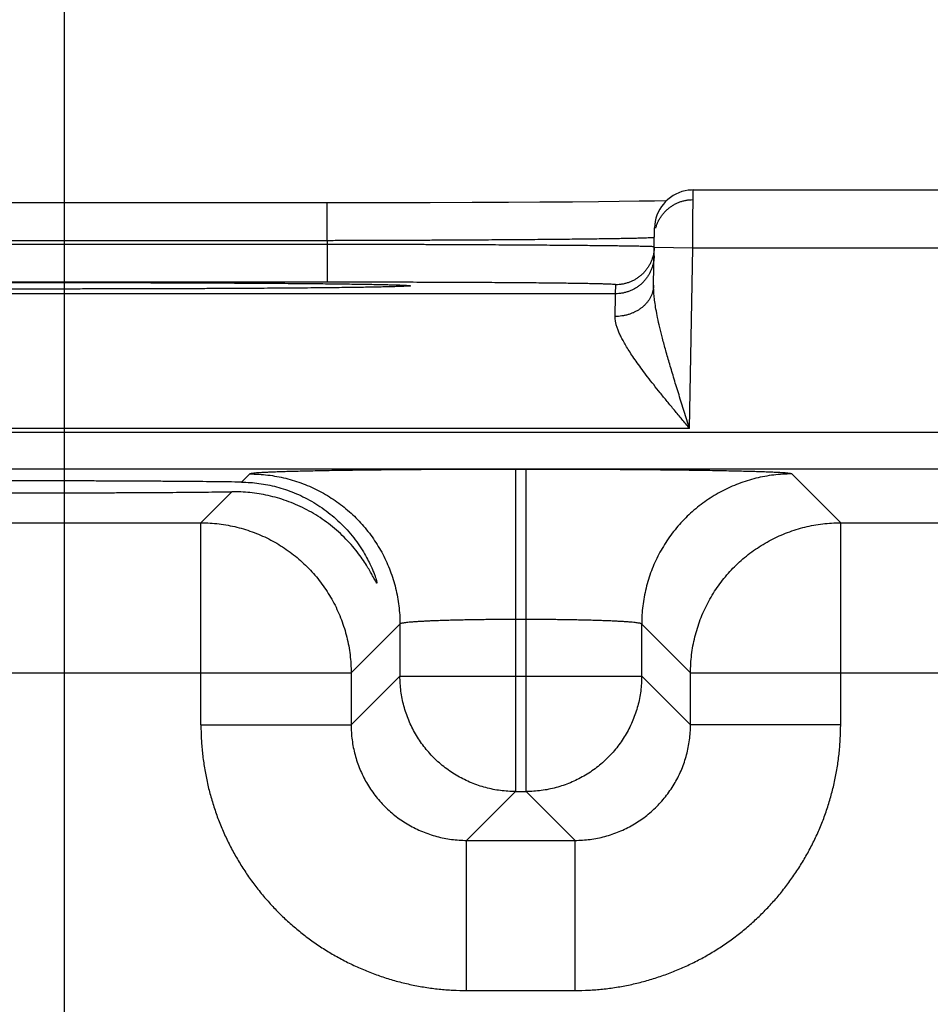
# Model space of a CAD drawing. Header units: inches. Extents: x 0 to 34, y 0 to 22.
# Tile 75 of 109: x 18.792 to 19.265, y 17.825 to 18.337. Entities that reach past the tile are written whole.
import ezdxf

# ---------------------------------------------------------------- set-up
doc = ezdxf.new("R2010")
doc.units = ezdxf.units.IN
doc.header["$LTSCALE"] = 1.87
doc.header["$MEASUREMENT"] = 0
doc.layers.get('0').update_dxf_attribs({"linetype": 'CONTINUOUS'})
doc.layers.add('DIMENSIONS', color=7, linetype='CONTINUOUS')
doc.styles.get("Standard").update_dxf_attribs({"font": 'txt', "width": 0.8})
doc.dimstyles.new('DIMSTYLE_1', dxfattribs={"dimtxt": 0.125, "dimasz": 0.18, "dimexe": 0.18, "dimexo": 0.0625, "dimgap": 0.09, "dimtad": 0, "dimtih": 1, "dimtoh": 1, "dimdec": 3, "dimzin": 4, "dimdsep": 46, "dimtxsty": 'STANDARD', "dimblk": '_FILLED', "dimblk1": '_FILLED', "dimblk2": '_FILLED', "dimcen": 0.09, "dimadec": 0, "dimazin": 0, "dimtp": 0.01, "dimtm": 0.01, "dimtfac": 1, "dimtdec": 3, "dimtofl": 0, "dimtmove": 0, "dimatfit": 3, "dimldrblk": '_FILLED', "dimfxl": 1, "dimtolj": 1, "dimtzin": 4, "dimarcsym": 0})

# ---------------------------------------------------------------- blocks, each defined once
blk = doc.blocks.new('_FILLED')
at = {"color": 0, "linetype": 'BYBLOCK'}
blk.add_solid([(0, 0), (-1, 0.1736), (-1, -0.1736)], dxfattribs=at)
blk = doc.blocks.new('*D9')
at = {"layer": 'DIMENSIONS', "color": 2, "linetype": 'CONTINUOUS'}
for p, q in [((18.81576, 17.15541), (18.81576, 19.87353)), ((25.31576, 17.16578), (25.31576, 19.87353)), ((18.81576, 19.74853), (21.21084, 19.74853)), ((25.31576, 19.74853), (22.66084, 19.74853))]:
    blk.add_line(p, q, dxfattribs=at)
at = {"layer": 'DIMENSIONS', "color": 2, "linetype": 'CONTINUOUS', "xscale": 0.18, "yscale": 0.18, "zscale": 0.18, "rotation": 180}
blk.add_blockref('_FILLED', (18.81576, 19.74853), dxfattribs=at)
at = {"layer": 'DIMENSIONS', "color": 2, "linetype": 'CONTINUOUS', "xscale": 0.18, "yscale": 0.18, "zscale": 0.18}
blk.add_blockref('_FILLED', (25.31576, 19.74853), dxfattribs=at)
at = {"layer": 'DIMENSIONS', "color": 2, "linetype": 'CONTINUOUS', "width": 0.8}
for s, p in [('[', (21.89834, 19.68603)), (']', (22.49834, 19.68603)), ('6.500', (21.27334, 19.68603)), ('165.1', (21.99834, 19.68603))]:
    blk.add_text(s, height=0.125, dxfattribs=at).set_placement(p)

msp = doc.modelspace()

# ---------------------------------------------------------------- linework, layer by layer
at = {"color": 7, "linetype": 'CONTINUOUS'}
for p, q in [((19.14225, 18.2482), (19.39128, 18.2482)), ((18.96651, 18.24152), (18.65137, 18.24152)), ((18.95216, 18.22187), (18.95216, 18.24152)), ((18.98708, 18.24155), (18.96651, 18.24152)), ((19.00562, 18.24159), (18.98708, 18.24155)), ((19.02749, 18.24166), (19.00562, 18.24159)), ((19.04643, 18.24174), (19.02749, 18.24166)), ((19.06273, 18.24183), (19.04643, 18.24174)), ((19.07965, 18.24195), (19.06273, 18.24183)), ((19.09309, 18.24207), (19.07965, 18.24195)), ((19.10385, 18.24218), (19.09309, 18.24207)), ((19.1142, 18.24231), (19.10385, 18.24218)), ((19.12213, 18.24244), (19.1142, 18.24231)), ((19.12836, 18.24256), (19.12213, 18.24244)), ((19.12174, 18.19879), (19.12225, 18.22855)), ((18.95216, 18.22187), (18.65137, 18.22187)), ((18.95216, 18.22187), (18.95213, 18.21994)), ((18.95213, 18.21994), (18.6514, 18.21994)), ((18.95213, 18.21994), (18.95213, 18.20029)), ((19.12208, 18.21855), (19.14208, 18.2182)), ((19.14044, 18.12431), (19.14208, 18.2182)), ((19.14208, 18.2182), (19.39145, 18.2182)), ((18.95213, 18.20029), (18.6514, 18.20029)), ((18.80805, 18.19676), (18.78321, 18.19676)), ((18.8272, 18.19677), (18.80805, 18.19676)), ((18.85, 18.19681), (18.8272, 18.19677)), ((18.87007, 18.19686), (18.85, 18.19681)), ((18.8919, 18.19695), (18.87007, 18.19686)), ((18.91042, 18.19705), (18.8919, 18.19695)), ((18.92556, 18.19715), (18.91042, 18.19705)), ((18.94025, 18.19726), (18.92556, 18.19715)), ((18.95227, 18.19738), (18.94025, 18.19726)), ((18.96228, 18.1975), (18.95227, 18.19738)), ((18.9705, 18.19762), (18.96228, 18.1975)), ((18.97715, 18.19773), (18.9705, 18.19762)), ((18.98241, 18.19784), (18.97715, 18.19773)), ((18.98632, 18.19794), (18.98241, 18.19784)), ((18.98867, 18.19801), (18.98632, 18.19794)), ((18.99013, 18.19806), (18.98867, 18.19801)), ((18.99102, 18.1981), (18.99013, 18.19806)), ((18.99177, 18.19813), (18.99102, 18.1981)), ((18.99218, 18.19815), (18.99177, 18.19813)), ((18.99254, 18.19817), (18.99218, 18.19815)), ((18.99282, 18.19819), (18.99254, 18.19817)), ((18.99304, 18.19821), (18.99282, 18.19819)), ((19.102, 18.1943), (19.10208, 18.19898)), ((19.102, 18.1943), (18.50153, 18.1943)), ((19.14044, 18.12431), (18.46309, 18.12431)), ((25.76045, 18.12213), (18.37008, 18.12213)), ((25.76045, 18.10314), (18.37008, 18.10314)), ((19.04998, 18.10305), (19.04998, 17.93569)), ((19.05555, 18.10305), (19.04998, 18.10305)), ((19.05555, 17.93569), (19.05555, 18.10305)), ((18.912, 18.10069), (18.90776, 18.09644)), ((19.2189, 18.07532), (19.19353, 18.10069)), ((18.90274, 18.09143), (18.88663, 18.07532)), ((18.3979, 18.07532), (18.88663, 18.07532)), ((18.88663, 17.97031), (18.88663, 18.07532)), ((19.2189, 17.97031), (19.2189, 18.07532)), ((19.2189, 18.07532), (19.81663, 18.07532)), ((18.98999, 18.0227), (18.96462, 17.99733)), ((18.98999, 18.0227), (18.98999, 17.99568)), ((19.05555, 18.02507), (19.04998, 18.02507)), ((19.11554, 17.99568), (19.11554, 18.0227)), ((19.14091, 17.99733), (19.11554, 18.0227)), ((18.31991, 17.99733), (18.96462, 17.99733)), ((18.96462, 17.99733), (18.96462, 17.97031)), ((18.98999, 17.99568), (18.96462, 17.97031)), ((18.98999, 17.99568), (19.11554, 17.99568)), ((19.11554, 17.99568), (19.14091, 17.97031)), ((19.14091, 17.97031), (19.14091, 17.99733)), ((19.14091, 17.99733), (19.89462, 17.99733)), ((18.88663, 17.97031), (18.96462, 17.97031)), ((19.2189, 17.97031), (19.14091, 17.97031)), ((19.04998, 17.93569), (19.02461, 17.91032)), ((19.04998, 17.93569), (19.05555, 17.93569)), ((19.05555, 17.93569), (19.08092, 17.91032)), ((19.02461, 17.83233), (19.02461, 17.91032)), ((19.02461, 17.91032), (19.08092, 17.91032)), ((19.08092, 17.83233), (19.08092, 17.91032)), ((19.02461, 17.83233), (19.08092, 17.83233))]:
    msp.add_line(p, q, dxfattribs=at)
for points in [[(19.14225, 18.2482), (19.14141, 18.24818), (19.13974, 18.24804), (19.13808, 18.24776), (19.13646, 18.24734), (19.13487, 18.24679), (19.13334, 18.2461), (19.13187, 18.24529), (19.13047, 18.24436), (19.12916, 18.24332), (19.12794, 18.24216), (19.12682, 18.24091), (19.1258, 18.23958), (19.12491, 18.23816), (19.12413, 18.23667), (19.12349, 18.23512), (19.12297, 18.23352), (19.12259, 18.23188), (19.12235, 18.23022), (19.12225, 18.22855)], [(18.99324, 18.19822), (18.99322, 18.19822), (18.99318, 18.19822), (18.99312, 18.19821), (18.99304, 18.19821)]]:
    msp.add_lwpolyline(points, dxfattribs=at)
for points, knots in [([(19.14208, 18.2182), (19.14208, 18.21895), (19.14209, 18.22044), (19.1421, 18.22268), (19.14212, 18.22488), (19.14213, 18.22705), (19.14214, 18.22918), (19.14215, 18.23124), (19.14216, 18.23322), (19.14218, 18.23513), (19.14219, 18.23694), (19.1422, 18.23864), (19.14221, 18.24023), (19.14221, 18.24169), (19.14222, 18.24302), (19.14223, 18.24421), (19.14223, 18.24525), (19.14224, 18.24614), (19.14224, 18.24688), (19.14225, 18.24741), (19.14225, 18.24789), (19.14225, 18.248), (19.14225, 18.24819), (19.14225, 18.2482)], [0, 0, 0, 0, 0.075034, 0.149641, 0.223416, 0.295959, 0.366868, 0.435746, 0.502203, 0.565852, 0.626317, 0.683245, 0.736306, 0.785198, 0.82964, 0.869383, 0.904202, 0.933901, 0.958309, 0.977287, 0.990731, 0.998565, 1, 1, 1, 1]), ([(19.12286, 18.2284), (19.12288, 18.22848), (19.12305, 18.22911), (19.12344, 18.23028), (19.12412, 18.23187), (19.12494, 18.23339), (19.12588, 18.23484), (19.12695, 18.2362), (19.12813, 18.23746), (19.12941, 18.23862), (19.13079, 18.23966), (19.13225, 18.24058), (19.13379, 18.24137), (19.13539, 18.24202), (19.13704, 18.24253), (19.13873, 18.2429), (19.14044, 18.24313), (19.14159, 18.24318), (19.14216, 18.24318)], [0, 0, 0, 0, 0.00913, 0.075187, 0.141243, 0.2073, 0.273357, 0.339414, 0.405471, 0.471529, 0.537587, 0.603646, 0.669704, 0.735763, 0.801822, 0.867881, 0.933941, 1, 1, 1, 1]), ([(19.12196, 18.22346), (19.12169, 18.22346), (19.12126, 18.22336), (19.12016, 18.22333), (19.11877, 18.22325), (19.11693, 18.22319), (19.11471, 18.22312), (19.11209, 18.22306), (19.10909, 18.22299), (19.10571, 18.22293), (19.10196, 18.22286), (19.09785, 18.2228), (19.09339, 18.22274), (19.08859, 18.22268), (19.08347, 18.22261), (19.07803, 18.22255), (19.07228, 18.2225), (19.06625, 18.22244), (19.05994, 18.22239), (19.05338, 18.22233), (19.04657, 18.22228), (19.03953, 18.22223), (19.03227, 18.22219), (19.02483, 18.22214), (19.01721, 18.2221), (19.00943, 18.22206), (19.00151, 18.22203), (18.99347, 18.22199), (18.98533, 18.22196), (18.97711, 18.22193), (18.96883, 18.22191), (18.96051, 18.22189), (18.95495, 18.22187), (18.95216, 18.22187)], [0, 0, 0, 0, 0.003645, 0.009684, 0.018107, 0.028894, 0.042018, 0.057449, 0.075148, 0.09507, 0.117167, 0.141384, 0.167662, 0.195939, 0.226145, 0.25821, 0.292059, 0.32761, 0.364782, 0.403486, 0.443631, 0.485122, 0.527861, 0.571744, 0.616667, 0.662522, 0.709196, 0.756577, 0.804549, 0.852996, 0.9018, 0.950843, 1, 1, 1, 1]), ([(19.12188, 18.21868), (19.1216, 18.21866), (19.12119, 18.21877), (19.12008, 18.21877), (19.11869, 18.21884), (19.11685, 18.21888), (19.11463, 18.21893), (19.11201, 18.21898), (19.10901, 18.21903), (19.10563, 18.21908), (19.10189, 18.21913), (19.09778, 18.21918), (19.09332, 18.21923), (19.08853, 18.21927), (19.0834, 18.21932), (19.07796, 18.21937), (19.07222, 18.21941), (19.06619, 18.21946), (19.05988, 18.2195), (19.05332, 18.21955), (19.04651, 18.21959), (19.03947, 18.21963), (19.03222, 18.21966), (19.02477, 18.2197), (19.01715, 18.21974), (19.00937, 18.21977), (19.00146, 18.2198), (18.99342, 18.21983), (18.98528, 18.21986), (18.97707, 18.21988), (18.96879, 18.2199), (18.96047, 18.21992), (18.95491, 18.21994), (18.95213, 18.21994)], [0, 0, 0, 0, 0.003627, 0.009653, 0.018064, 0.028841, 0.041957, 0.057381, 0.075076, 0.094998, 0.117096, 0.141315, 0.167595, 0.195872, 0.226081, 0.258151, 0.292005, 0.327564, 0.364742, 0.403451, 0.4436, 0.485095, 0.52784, 0.571732, 0.616662, 0.66252, 0.709192, 0.756569, 0.804536, 0.852981, 0.901789, 0.950837, 1, 1, 1, 1]), ([(19.12208, 18.21855), (19.12207, 18.218), (19.122, 18.21688), (19.12178, 18.21539), (19.12157, 18.21445), (19.12147, 18.21408)], [0, 0, 0, 0, 0.363067, 0.744925, 1, 1, 1, 1]), ([(19.122, 18.21395), (19.12199, 18.21338), (19.12192, 18.21223), (19.12167, 18.21052), (19.12127, 18.20884), (19.12073, 18.2072), (19.12004, 18.20561), (19.11923, 18.20409), (19.11828, 18.20264), (19.11722, 18.20128), (19.11604, 18.20002), (19.11476, 18.19886), (19.11338, 18.19782), (19.11191, 18.1969), (19.11038, 18.19611), (19.10878, 18.19546), (19.10713, 18.19495), (19.10544, 18.19458), (19.10373, 18.19435), (19.10258, 18.1943), (19.102, 18.1943)], [0, 0, 0, 0, 0.055555, 0.111109, 0.166664, 0.222218, 0.277773, 0.333328, 0.388883, 0.444439, 0.499994, 0.55555, 0.611106, 0.666662, 0.722218, 0.777774, 0.83333, 0.888887, 0.944443, 1, 1, 1, 1]), ([(19.12147, 18.21408), (19.12143, 18.21389), (19.12123, 18.21315), (19.12081, 18.21188), (19.12013, 18.21029), (19.11931, 18.20877), (19.11836, 18.20732), (19.1173, 18.20596), (19.11612, 18.2047), (19.11484, 18.20354), (19.11346, 18.2025), (19.112, 18.20158), (19.11046, 18.20079), (19.10886, 18.20014), (19.10721, 18.19962), (19.10552, 18.19925), (19.10381, 18.19903), (19.10266, 18.19898), (19.10208, 18.19898)], [0, 0, 0, 0, 0.021655, 0.086877, 0.152099, 0.217321, 0.282543, 0.347765, 0.412988, 0.478211, 0.543434, 0.608657, 0.673881, 0.739105, 0.804328, 0.869552, 0.934776, 1, 1, 1, 1]), ([(18.61028, 18.19817), (18.61, 18.19818), (18.60942, 18.19822), (18.60882, 18.19839), (18.60811, 18.19825), (18.60811, 18.19864), (18.60882, 18.1985), (18.60956, 18.19871), (18.61099, 18.19872), (18.61276, 18.19883), (18.61501, 18.19889), (18.61768, 18.19897), (18.62078, 18.19905), (18.6243, 18.19912), (18.62824, 18.1992), (18.63259, 18.19927), (18.63733, 18.19934), (18.64245, 18.19941), (18.64794, 18.19947), (18.6538, 18.19954), (18.66, 18.1996), (18.66653, 18.19966), (18.67337, 18.19971), (18.68052, 18.19976), (18.68795, 18.19981), (18.69565, 18.19986), (18.7036, 18.1999), (18.71177, 18.19994), (18.72016, 18.19998), (18.72874, 18.20001), (18.73749, 18.20004), (18.74639, 18.20006), (18.75542, 18.20009), (18.76456, 18.2001), (18.77379, 18.20012), (18.78309, 18.20013), (18.79242, 18.20013), (18.79865, 18.20013), (18.80176, 18.20013)], [0, 0, 0, 0, 0.004239, 0.008863, 0.011207, 0.011624, 0.01397, 0.018596, 0.025505, 0.034687, 0.04612, 0.059776, 0.075624, 0.093632, 0.113753, 0.13594, 0.160145, 0.186312, 0.214376, 0.244274, 0.275939, 0.309296, 0.344265, 0.38077, 0.418724, 0.458039, 0.498623, 0.540383, 0.58322, 0.627036, 0.671729, 0.717192, 0.763312, 0.809991, 0.857131, 0.904611, 0.952284, 1, 1, 1, 1]), ([(18.80176, 18.20013), (18.80488, 18.20013), (18.81111, 18.20013), (18.82045, 18.20013), (18.82974, 18.20012), (18.83897, 18.2001), (18.84811, 18.20009), (18.85714, 18.20006), (18.86604, 18.20004), (18.87479, 18.20001), (18.88337, 18.19998), (18.89176, 18.19994), (18.89994, 18.1999), (18.90788, 18.19986), (18.91558, 18.19981), (18.92301, 18.19976), (18.93016, 18.19971), (18.93701, 18.19966), (18.94354, 18.1996), (18.94974, 18.19954), (18.95559, 18.19947), (18.96108, 18.19941), (18.96621, 18.19934), (18.97095, 18.19927), (18.97529, 18.1992), (18.97923, 18.19912), (18.98275, 18.19905), (18.98586, 18.19897), (18.98852, 18.19889), (18.99077, 18.19883), (18.99254, 18.19872), (18.99397, 18.19871), (18.99471, 18.1985), (18.99542, 18.19863), (18.99542, 18.19825), (18.99471, 18.19839), (18.99411, 18.19822), (18.99353, 18.19818), (18.99325, 18.19817)], [0, 0, 0, 0, 0.047722, 0.095398, 0.142881, 0.190021, 0.2367, 0.282823, 0.328286, 0.37298, 0.416797, 0.459635, 0.501395, 0.541981, 0.581296, 0.61925, 0.655756, 0.690726, 0.724082, 0.755747, 0.785645, 0.813708, 0.839873, 0.864078, 0.886264, 0.906383, 0.924389, 0.940237, 0.953891, 0.965322, 0.974504, 0.981411, 0.986035, 0.98838, 0.988796, 0.991143, 0.995769, 1, 1, 1, 1]), ([(19.10208, 18.19898), (19.10209, 18.19905), (19.1017, 18.19904), (19.10125, 18.19915), (19.10023, 18.19918), (19.09893, 18.19926), (19.0972, 18.19931), (19.09512, 18.19938), (19.09266, 18.19944), (19.08985, 18.1995), (19.08668, 18.19956), (19.08316, 18.19962), (19.07931, 18.19968), (19.07513, 18.19973), (19.07063, 18.19979), (19.06583, 18.19984), (19.06073, 18.19989), (19.05536, 18.19993), (19.04972, 18.19998), (19.04383, 18.20002), (19.0377, 18.20006), (19.03135, 18.20009), (19.0248, 18.20013), (19.01806, 18.20016), (19.01116, 18.20019), (19.0041, 18.20021), (18.9969, 18.20023), (18.98958, 18.20025), (18.98218, 18.20027), (18.97471, 18.20028), (18.96719, 18.20028), (18.95966, 18.20029), (18.95464, 18.20029), (18.95213, 18.20029)], [0, 0, 0, 0, 0.001333, 0.005148, 0.011501, 0.020403, 0.031834, 0.045765, 0.062155, 0.08095, 0.102099, 0.125554, 0.151269, 0.179175, 0.209195, 0.24125, 0.275254, 0.31112, 0.348759, 0.388082, 0.428984, 0.471351, 0.515065, 0.560017, 0.606102, 0.653216, 0.701252, 0.750067, 0.799497, 0.849375, 0.899535, 0.949802, 1, 1, 1, 1]), ([(18.80176, 18.19675), (18.79865, 18.19675), (18.79242, 18.19676), (18.78308, 18.19676), (18.77379, 18.19677), (18.76456, 18.19678), (18.75542, 18.1968), (18.74639, 18.19682), (18.73749, 18.19685), (18.72874, 18.19688), (18.72016, 18.19691), (18.71177, 18.19695), (18.70359, 18.19699), (18.69565, 18.19703), (18.68795, 18.19708), (18.68052, 18.19713), (18.67337, 18.19718), (18.66652, 18.19723), (18.65999, 18.19729), (18.65379, 18.19735), (18.64794, 18.19742), (18.64245, 18.19748), (18.63732, 18.19755), (18.63258, 18.19762), (18.62824, 18.19769), (18.6243, 18.19776), (18.62078, 18.19784), (18.61767, 18.19792), (18.61501, 18.198), (18.61276, 18.19806), (18.61144, 18.19814), (18.61082, 18.19816)], [0, 0, 0, 0, 0.04897, 0.097894, 0.146618, 0.194992, 0.242893, 0.290222, 0.336875, 0.382738, 0.427701, 0.47166, 0.514512, 0.55616, 0.596504, 0.635451, 0.672912, 0.708797, 0.743026, 0.775519, 0.8062, 0.834997, 0.861846, 0.886685, 0.909451, 0.930096, 0.948574, 0.964837, 0.978848, 0.990578, 1, 1, 1, 1]), ([(18.99271, 18.19816), (18.99209, 18.19814), (18.99077, 18.19806), (18.98852, 18.198), (18.98585, 18.19792), (18.98275, 18.19784), (18.97923, 18.19776), (18.97529, 18.19769), (18.97094, 18.19762), (18.9662, 18.19755), (18.96108, 18.19748), (18.95559, 18.19742), (18.94973, 18.19735), (18.94353, 18.19729), (18.937, 18.19723), (18.93015, 18.19718), (18.92301, 18.19713), (18.91558, 18.19708), (18.90788, 18.19703), (18.89993, 18.19699), (18.89176, 18.19695), (18.88337, 18.19691), (18.87479, 18.19688), (18.86604, 18.19685), (18.85714, 18.19682), (18.84811, 18.1968), (18.83897, 18.19678), (18.82974, 18.19677), (18.82044, 18.19676), (18.81111, 18.19676), (18.80488, 18.19675), (18.80176, 18.19675)], [0, 0, 0, 0, 0.009423, 0.021155, 0.035168, 0.051432, 0.069911, 0.090558, 0.113326, 0.138165, 0.165016, 0.193815, 0.224495, 0.25699, 0.291219, 0.327104, 0.364564, 0.403512, 0.443855, 0.485502, 0.528354, 0.572312, 0.617275, 0.663138, 0.70979, 0.757118, 0.805018, 0.853393, 0.902115, 0.951035, 1, 1, 1, 1]), ([(19.12174, 18.19879), (19.12173, 18.19831), (19.12166, 18.19735), (19.12141, 18.19593), (19.12101, 18.19453), (19.12047, 18.19316), (19.11979, 18.19184), (19.11898, 18.19057), (19.11803, 18.18937), (19.11696, 18.18824), (19.11578, 18.1872), (19.1145, 18.18624), (19.11312, 18.18538), (19.11166, 18.18462), (19.11012, 18.18397), (19.10852, 18.18344), (19.10687, 18.18302), (19.10518, 18.18272), (19.10347, 18.18254), (19.10231, 18.18251), (19.10174, 18.18251)], [0, 0, 0, 0, 0.050399, 0.100965, 0.151857, 0.203225, 0.255196, 0.307879, 0.361356, 0.415682, 0.470886, 0.52697, 0.583908, 0.641654, 0.700136, 0.759267, 0.818942, 0.879042, 0.93944, 1, 1, 1, 1]), ([(19.14044, 18.12431), (19.1395, 18.12725), (19.13766, 18.13306), (19.13496, 18.14162), (19.13244, 18.1498), (19.13014, 18.15747), (19.12812, 18.16452), (19.1264, 18.17091), (19.12498, 18.17661), (19.12384, 18.18165), (19.12298, 18.18607), (19.12236, 18.18993), (19.12196, 18.19327), (19.12175, 18.19617), (19.12172, 18.19796), (19.12174, 18.19879)], [0, 0, 0, 0, 0.120192, 0.23752, 0.349493, 0.453894, 0.549363, 0.635232, 0.71142, 0.778294, 0.836525, 0.886905, 0.9303, 0.967686, 1, 1, 1, 1]), ([(19.10174, 18.18251), (19.10175, 18.18323), (19.10179, 18.1846), (19.10183, 18.18655), (19.10187, 18.1883), (19.1019, 18.18982), (19.10193, 18.19113), (19.10196, 18.19221), (19.10198, 18.19306), (19.10199, 18.19368), (19.102, 18.19407), (19.102, 18.19425), (19.102, 18.1943)], [0, 0, 0, 0, 0.182968, 0.348714, 0.496657, 0.626301, 0.737211, 0.829012, 0.901395, 0.954119, 0.98702, 1, 1, 1, 1]), ([(19.14044, 18.12431), (19.13911, 18.12589), (19.13648, 18.12905), (19.13258, 18.13374), (19.12881, 18.13832), (19.12521, 18.14275), (19.12183, 18.14698), (19.11871, 18.151), (19.11586, 18.15477), (19.1133, 18.15829), (19.11103, 18.16155), (19.10904, 18.16456), (19.10733, 18.16733), (19.10588, 18.16987), (19.10467, 18.17219), (19.1037, 18.17432), (19.10293, 18.17625), (19.10236, 18.17802), (19.10198, 18.17964), (19.10177, 18.18112), (19.10173, 18.18206), (19.10174, 18.18251)], [0, 0, 0, 0, 0.087842, 0.174399, 0.258686, 0.339705, 0.416543, 0.488614, 0.555517, 0.617088, 0.67329, 0.724265, 0.770223, 0.811472, 0.848352, 0.88124, 0.910541, 0.936645, 0.959969, 0.98094, 1, 1, 1, 1]), ([(19.04998, 18.10305), (19.04762, 18.10305), (19.0429, 18.10305), (19.03581, 18.10304), (19.02874, 18.10303), (19.02172, 18.103), (19.01476, 18.10297), (19.00789, 18.10294), (19.00114, 18.1029), (18.99453, 18.10285), (18.98807, 18.1028), (18.98177, 18.10274), (18.97565, 18.10268), (18.96974, 18.10261), (18.96404, 18.10253), (18.95856, 18.10245), (18.95334, 18.10237), (18.94837, 18.10228), (18.94368, 18.10218), (18.93927, 18.10208), (18.93517, 18.10198), (18.93136, 18.10188), (18.92788, 18.10177), (18.92473, 18.10166), (18.92191, 18.10154), (18.91944, 18.10143), (18.91731, 18.10131), (18.91554, 18.10119), (18.91414, 18.10107), (18.91309, 18.10096), (18.91244, 18.10084), (18.91208, 18.10076), (18.912, 18.10069)], [0, 0, 0, 0, 0.051301, 0.102675, 0.153932, 0.204888, 0.255357, 0.305153, 0.354099, 0.40205, 0.4489, 0.494547, 0.538887, 0.581792, 0.623135, 0.662801, 0.700685, 0.736686, 0.770713, 0.802678, 0.832486, 0.860049, 0.885296, 0.908172, 0.928618, 0.946585, 0.96202, 0.974868, 0.985088, 0.992667, 0.997614, 1, 1, 1, 1]), ([(19.19353, 18.10069), (19.19345, 18.10076), (19.19309, 18.10084), (19.19244, 18.10096), (19.19139, 18.10107), (19.18999, 18.10119), (19.18822, 18.10131), (19.18609, 18.10143), (19.18362, 18.10154), (19.1808, 18.10166), (19.17765, 18.10177), (19.17416, 18.10188), (19.17036, 18.10198), (19.16625, 18.10208), (19.16185, 18.10218), (19.15715, 18.10228), (19.15219, 18.10237), (19.14696, 18.10245), (19.14149, 18.10253), (19.13579, 18.10261), (19.12988, 18.10268), (19.12376, 18.10274), (19.11746, 18.1028), (19.111, 18.10285), (19.10439, 18.1029), (19.09764, 18.10294), (19.09077, 18.10297), (19.08381, 18.103), (19.07679, 18.10303), (19.06972, 18.10304), (19.06263, 18.10305), (19.05791, 18.10305), (19.05555, 18.10305)], [0, 0, 0, 0, 0.002386, 0.007333, 0.014912, 0.025132, 0.03798, 0.053415, 0.071382, 0.091828, 0.114704, 0.139951, 0.167514, 0.197322, 0.229287, 0.263314, 0.299315, 0.337199, 0.376865, 0.418208, 0.461113, 0.505453, 0.5511, 0.59795, 0.645901, 0.694846, 0.744643, 0.795111, 0.846068, 0.897325, 0.948699, 1, 1, 1, 1]), ([(18.912, 18.10069), (18.91357, 18.10069), (18.91671, 18.10059), (18.92141, 18.10016), (18.92607, 18.09945), (18.93067, 18.09846), (18.93521, 18.09719), (18.93967, 18.09566), (18.94402, 18.09385), (18.94826, 18.09179), (18.95237, 18.08947), (18.95632, 18.08691), (18.96012, 18.08412), (18.96374, 18.0811), (18.96717, 18.07787), (18.9704, 18.07444), (18.97342, 18.07082), (18.97622, 18.06702), (18.97878, 18.06306), (18.98109, 18.05896), (18.98316, 18.05472), (18.98496, 18.05036), (18.9865, 18.04591), (18.98777, 18.04137), (18.98876, 18.03676), (18.98947, 18.0321), (18.98989, 18.02741), (18.98999, 18.02427), (18.98999, 18.0227)], [0, 0, 0, 0, 0.038458, 0.076917, 0.115377, 0.153837, 0.192298, 0.23076, 0.269222, 0.307684, 0.346147, 0.38461, 0.423074, 0.461537, 0.500001, 0.538465, 0.576928, 0.615392, 0.653855, 0.692318, 0.73078, 0.769242, 0.807703, 0.846164, 0.884624, 0.923083, 0.961542, 1, 1, 1, 1]), ([(19.19353, 18.10069), (19.19196, 18.10069), (19.18882, 18.10059), (19.18412, 18.10016), (19.17946, 18.09945), (19.17486, 18.09846), (19.17032, 18.09719), (19.16586, 18.09566), (19.16151, 18.09385), (19.15727, 18.09179), (19.15316, 18.08947), (19.14921, 18.08691), (19.14541, 18.08412), (19.14179, 18.0811), (19.13836, 18.07787), (19.13513, 18.07444), (19.13211, 18.07082), (19.12931, 18.06702), (19.12675, 18.06306), (19.12444, 18.05896), (19.12237, 18.05472), (19.12057, 18.05036), (19.11903, 18.04591), (19.11776, 18.04137), (19.11677, 18.03676), (19.11606, 18.0321), (19.11564, 18.02741), (19.11554, 18.02427), (19.11554, 18.0227)], [0, 0, 0, 0, 0.038458, 0.076917, 0.115377, 0.153837, 0.192298, 0.23076, 0.269222, 0.307684, 0.346147, 0.38461, 0.423074, 0.461537, 0.500001, 0.538465, 0.576928, 0.615392, 0.653855, 0.692318, 0.73078, 0.769242, 0.807703, 0.846164, 0.884624, 0.923083, 0.961542, 1, 1, 1, 1]), ([(18.80176, 18.09706), (18.79882, 18.09706), (18.79294, 18.09706), (18.78414, 18.09704), (18.77539, 18.09703), (18.7667, 18.097), (18.75809, 18.09696), (18.7496, 18.09692), (18.74123, 18.09687), (18.73302, 18.09682), (18.72498, 18.09675), (18.71712, 18.09668), (18.70948, 18.09661), (18.70207, 18.09652), (18.6949, 18.09643), (18.688, 18.09634), (18.68138, 18.09624), (18.67507, 18.09613), (18.66906, 18.09602), (18.66339, 18.0959), (18.65806, 18.09578), (18.65309, 18.09565), (18.64849, 18.09552), (18.64427, 18.09538), (18.64044, 18.09525), (18.63701, 18.09511), (18.63399, 18.09496), (18.63139, 18.09482), (18.6292, 18.09468), (18.62747, 18.09451), (18.6261, 18.09441), (18.62533, 18.09418), (18.6247, 18.09418), (18.62467, 18.09399), (18.62467, 18.09397)], [0, 0, 0, 0, 0.049791, 0.099504, 0.148955, 0.197987, 0.246576, 0.294567, 0.341782, 0.388148, 0.433593, 0.477946, 0.521068, 0.562939, 0.603424, 0.642372, 0.679725, 0.715423, 0.749331, 0.781346, 0.811452, 0.83955, 0.865536, 0.889374, 0.911023, 0.930402, 0.947454, 0.962172, 0.974506, 0.984414, 0.991889, 0.996929, 0.999561, 1, 1, 1, 1]), ([(18.62467, 18.09397), (18.62467, 18.09394), (18.6247, 18.09375), (18.62533, 18.09375), (18.6261, 18.09353), (18.62747, 18.09342), (18.6292, 18.09326), (18.63139, 18.09312), (18.63399, 18.09297), (18.63701, 18.09283), (18.64044, 18.09269), (18.64427, 18.09255), (18.64849, 18.09241), (18.65309, 18.09228), (18.65806, 18.09216), (18.66339, 18.09203), (18.66906, 18.09192), (18.67507, 18.0918), (18.68138, 18.0917), (18.688, 18.09159), (18.6949, 18.0915), (18.70207, 18.09141), (18.70948, 18.09133), (18.71712, 18.09125), (18.72498, 18.09118), (18.73302, 18.09112), (18.74123, 18.09106), (18.7496, 18.09101), (18.75809, 18.09097), (18.7667, 18.09093), (18.77539, 18.09091), (18.78414, 18.09089), (18.79294, 18.09088), (18.79882, 18.09087), (18.80176, 18.09087)], [0, 0, 0, 0, 0.00043, 0.003062, 0.008102, 0.015578, 0.025486, 0.037819, 0.052537, 0.06959, 0.088969, 0.110618, 0.134456, 0.160443, 0.188541, 0.218647, 0.250662, 0.284571, 0.320269, 0.357622, 0.396571, 0.437056, 0.478928, 0.52205, 0.566403, 0.611848, 0.658215, 0.70543, 0.753422, 0.802012, 0.851043, 0.900495, 0.950209, 1, 1, 1, 1]), ([(18.90776, 18.09644), (18.90538, 18.09647), (18.90055, 18.09653), (18.89318, 18.09662), (18.8856, 18.09669), (18.87781, 18.09676), (18.86983, 18.09682), (18.86169, 18.09688), (18.8534, 18.09693), (18.84499, 18.09697), (18.83647, 18.097), (18.82787, 18.09703), (18.8192, 18.09704), (18.81049, 18.09706), (18.80468, 18.09706), (18.80176, 18.09706)], [0, 0, 0, 0, 0.067249, 0.136819, 0.208458, 0.281981, 0.357319, 0.434211, 0.512411, 0.591866, 0.672326, 0.753508, 0.835334, 0.917598, 1, 1, 1, 1]), ([(18.90776, 18.09644), (18.90925, 18.09642), (18.91226, 18.0963), (18.91679, 18.09583), (18.92135, 18.09507), (18.92593, 18.09401), (18.93052, 18.09264), (18.93509, 18.09094), (18.93964, 18.08891), (18.94412, 18.08654), (18.94851, 18.08381), (18.95277, 18.08073), (18.95687, 18.07731), (18.96074, 18.07358), (18.96434, 18.06959), (18.96757, 18.06545), (18.97034, 18.06136), (18.97259, 18.05753), (18.97432, 18.05415), (18.97561, 18.05133), (18.97652, 18.04908), (18.97716, 18.04733), (18.97757, 18.04602), (18.97788, 18.04507), (18.97795, 18.04448), (18.97808, 18.04415), (18.97805, 18.04406)], [0, 0, 0, 0, 0.04779, 0.096294, 0.145531, 0.195635, 0.246659, 0.29865, 0.35168, 0.40574, 0.460858, 0.516961, 0.573904, 0.631398, 0.688988, 0.745635, 0.799123, 0.847158, 0.887731, 0.920497, 0.946124, 0.965594, 0.979986, 0.990231, 0.996987, 1, 1, 1, 1]), ([(18.80176, 18.09087), (18.80452, 18.09087), (18.81002, 18.09088), (18.81826, 18.09089), (18.82646, 18.0909), (18.83461, 18.09093), (18.84269, 18.09096), (18.85067, 18.09099), (18.85855, 18.09104), (18.86631, 18.09109), (18.87393, 18.09114), (18.88139, 18.0912), (18.88868, 18.09127), (18.89578, 18.09134), (18.90044, 18.0914), (18.90274, 18.09143)], [0, 0, 0, 0, 0.081796, 0.163471, 0.244756, 0.325468, 0.405541, 0.48472, 0.562783, 0.639683, 0.715201, 0.789101, 0.861322, 0.931698, 1, 1, 1, 1]), ([(18.97805, 18.04406), (18.97805, 18.04405), (18.97803, 18.044), (18.97789, 18.04389), (18.9777, 18.0443), (18.97741, 18.04469), (18.97697, 18.04555), (18.97636, 18.04668), (18.97552, 18.04824), (18.9744, 18.05026), (18.9729, 18.05279), (18.97094, 18.05585), (18.96845, 18.05934), (18.96542, 18.06311), (18.96194, 18.06694), (18.95809, 18.07065), (18.95398, 18.07411), (18.94965, 18.07729), (18.94516, 18.08015), (18.94056, 18.08267), (18.93587, 18.08487), (18.93113, 18.08673), (18.92637, 18.08827), (18.92159, 18.08949), (18.91683, 18.09042), (18.9121, 18.09105), (18.9074, 18.09139), (18.90429, 18.09144), (18.90274, 18.09143)], [0, 0, 0, 0, 0.000576, 0.001671, 0.004603, 0.010619, 0.02015, 0.033778, 0.052212, 0.0764, 0.107393, 0.146107, 0.192176, 0.244253, 0.300048, 0.357093, 0.414411, 0.47153, 0.528096, 0.583915, 0.638875, 0.692975, 0.746172, 0.798509, 0.850007, 0.900696, 0.950695, 1, 1, 1, 1]), ([(18.88663, 18.07532), (18.8882, 18.07532), (18.89135, 18.07522), (18.89605, 18.07479), (18.90071, 18.07408), (18.90532, 18.07309), (18.90987, 18.07182), (18.91432, 18.07028), (18.91868, 18.06847), (18.92292, 18.0664), (18.92703, 18.06408), (18.93099, 18.06152), (18.93479, 18.05872), (18.93841, 18.0557), (18.94184, 18.05246), (18.94508, 18.04902), (18.94809, 18.0454), (18.95088, 18.0416), (18.95344, 18.03763), (18.95576, 18.03352), (18.95782, 18.02928), (18.95962, 18.02492), (18.96115, 18.02046), (18.96242, 18.01592), (18.9634, 18.01132), (18.9641, 18.00668), (18.96453, 18.00201), (18.96462, 17.99889), (18.96462, 17.99733)], [0, 0, 0, 0, 0.038492, 0.076987, 0.115483, 0.15398, 0.192477, 0.230975, 0.269473, 0.30797, 0.346466, 0.384963, 0.423462, 0.461967, 0.50047, 0.538966, 0.577454, 0.615936, 0.654412, 0.692893, 0.731401, 0.769926, 0.808421, 0.846854, 0.88521, 0.923499, 0.961747, 1, 1, 1, 1]), ([(19.14091, 17.99733), (19.14091, 17.9989), (19.141, 18.00204), (19.14143, 18.00674), (19.14215, 18.01141), (19.14314, 18.01602), (19.14441, 18.02056), (19.14595, 18.02502), (19.14776, 18.02938), (19.14982, 18.03362), (19.15214, 18.03773), (19.15471, 18.04169), (19.15751, 18.04548), (19.16053, 18.04911), (19.16377, 18.05254), (19.1672, 18.05577), (19.17083, 18.05879), (19.17463, 18.06158), (19.17859, 18.06414), (19.1827, 18.06645), (19.18695, 18.06851), (19.19131, 18.07032), (19.19577, 18.07185), (19.2003, 18.07311), (19.2049, 18.07409), (19.20954, 18.0748), (19.21421, 18.07522), (19.21733, 18.07532), (19.2189, 18.07532)], [0, 0, 0, 0, 0.038492, 0.076987, 0.115483, 0.15398, 0.192477, 0.230975, 0.269473, 0.30797, 0.346466, 0.384963, 0.423462, 0.461967, 0.50047, 0.538966, 0.577454, 0.615936, 0.654412, 0.692893, 0.731401, 0.769926, 0.808421, 0.846854, 0.88521, 0.923499, 0.961747, 1, 1, 1, 1]), ([(19.04998, 18.02507), (19.04869, 18.02507), (19.04611, 18.02506), (19.04225, 18.02505), (19.03843, 18.02502), (19.03465, 18.02499), (19.03094, 18.02494), (19.0273, 18.02489), (19.02376, 18.02482), (19.02034, 18.02475), (19.01703, 18.02467), (19.01386, 18.02458), (19.01085, 18.02448), (19.008, 18.02438), (19.00532, 18.02427), (19.00283, 18.02415), (19.00054, 18.02402), (18.99845, 18.02389), (18.99658, 18.02376), (18.99493, 18.02362), (18.99352, 18.02348), (18.99234, 18.02333), (18.9914, 18.02318), (18.9907, 18.02304), (18.99026, 18.0229), (18.99002, 18.02277), (18.98999, 18.0227)], [0, 0, 0, 0, 0.064485, 0.128701, 0.19238, 0.255257, 0.317072, 0.377565, 0.436482, 0.493579, 0.548617, 0.601366, 0.651607, 0.699129, 0.743734, 0.785235, 0.823461, 0.858251, 0.889464, 0.91697, 0.94066, 0.960444, 0.976252, 0.98805, 0.99587, 1, 1, 1, 1]), ([(19.11554, 18.0227), (19.11551, 18.02277), (19.11527, 18.0229), (19.11483, 18.02304), (19.11413, 18.02318), (19.11319, 18.02333), (19.11201, 18.02348), (19.1106, 18.02362), (19.10895, 18.02376), (19.10708, 18.02389), (19.10499, 18.02402), (19.1027, 18.02415), (19.10021, 18.02427), (19.09753, 18.02438), (19.09468, 18.02448), (19.09167, 18.02458), (19.0885, 18.02467), (19.08519, 18.02475), (19.08176, 18.02482), (19.07823, 18.02489), (19.07459, 18.02494), (19.07088, 18.02499), (19.0671, 18.02502), (19.06328, 18.02505), (19.05942, 18.02506), (19.05684, 18.02507), (19.05555, 18.02507)], [0, 0, 0, 0, 0.00413, 0.01195, 0.023748, 0.039556, 0.05934, 0.08303, 0.110536, 0.141749, 0.176539, 0.214765, 0.256267, 0.300871, 0.348393, 0.398634, 0.451383, 0.506421, 0.563518, 0.622435, 0.682928, 0.744743, 0.80762, 0.871299, 0.935515, 1, 1, 1, 1]), ([(19.04998, 17.93569), (19.04868, 17.93569), (19.04608, 17.93577), (19.04219, 17.93615), (19.03833, 17.93679), (19.03451, 17.93768), (19.03075, 17.93881), (19.02707, 17.9402), (19.02348, 17.94182), (19.02002, 17.94367), (19.01668, 17.94574), (19.01348, 17.94803), (19.01044, 17.95052), (19.00757, 17.9532), (19.00488, 17.95607), (19.00238, 17.95911), (19.00009, 17.9623), (18.99801, 17.96564), (18.99616, 17.96911), (18.99453, 17.97269), (18.99314, 17.97637), (18.992, 17.98013), (18.99111, 17.98396), (18.99046, 17.98784), (18.99008, 17.99175), (18.98999, 17.99437), (18.98999, 17.99568)], [0, 0, 0, 0, 0.04144, 0.082879, 0.124372, 0.165949, 0.207612, 0.249335, 0.291067, 0.332762, 0.374444, 0.416131, 0.457826, 0.49953, 0.541242, 0.582954, 0.624661, 0.666366, 0.708071, 0.749776, 0.791482, 0.833188, 0.874893, 0.916598, 0.9583, 1, 1, 1, 1]), ([(19.11554, 17.99568), (19.11554, 17.99438), (19.11545, 17.99177), (19.11507, 17.98788), (19.11444, 17.98402), (19.11355, 17.9802), (19.11241, 17.97645), (19.11103, 17.97276), (19.10941, 17.96918), (19.10756, 17.96571), (19.10549, 17.96237), (19.1032, 17.95918), (19.10071, 17.95614), (19.09802, 17.95326), (19.09516, 17.95057), (19.09212, 17.94808), (19.08892, 17.94579), (19.08559, 17.94371), (19.08212, 17.94185), (19.07854, 17.94023), (19.07486, 17.93884), (19.0711, 17.9377), (19.06727, 17.9368), (19.06339, 17.93616), (19.05948, 17.93577), (19.05686, 17.93569), (19.05555, 17.93569)], [0, 0, 0, 0, 0.04144, 0.082879, 0.124372, 0.165949, 0.207612, 0.249335, 0.291067, 0.332762, 0.374444, 0.416131, 0.457826, 0.49953, 0.541242, 0.582954, 0.624661, 0.666366, 0.708071, 0.749776, 0.791482, 0.833188, 0.874893, 0.916598, 0.9583, 1, 1, 1, 1]), ([(18.88663, 17.97031), (18.88663, 17.96792), (18.88676, 17.96314), (18.88732, 17.95597), (18.88825, 17.94881), (18.88956, 17.9417), (18.89125, 17.93466), (18.8933, 17.92772), (18.89571, 17.9209), (18.89848, 17.91421), (18.90159, 17.90768), (18.90504, 17.90133), (18.90882, 17.89516), (18.91291, 17.88919), (18.91732, 17.88345), (18.92201, 17.87795), (18.92699, 17.8727), (18.93224, 17.86772), (18.93774, 17.86302), (18.94348, 17.85862), (18.94944, 17.85452), (18.95561, 17.85075), (18.96197, 17.8473), (18.9685, 17.84418), (18.97518, 17.84142), (18.98201, 17.839), (18.98895, 17.83695), (18.996, 17.83526), (19.00311, 17.83395), (19.01026, 17.83301), (19.01744, 17.83245), (19.02222, 17.83233), (19.02461, 17.83233)], [0, 0, 0, 0, 0.033051, 0.066229, 0.099509, 0.13286, 0.166255, 0.199663, 0.233054, 0.266418, 0.299767, 0.333118, 0.36648, 0.399851, 0.433224, 0.466592, 0.499955, 0.533319, 0.566686, 0.600059, 0.63343, 0.666792, 0.700142, 0.73349, 0.766856, 0.800254, 0.833673, 0.867084, 0.900453, 0.933749, 0.966943, 1, 1, 1, 1]), ([(18.96462, 17.97031), (18.96462, 17.969), (18.96471, 17.96638), (18.96509, 17.96246), (18.96573, 17.95859), (18.96662, 17.95476), (18.96776, 17.951), (18.96914, 17.94732), (18.97076, 17.94374), (18.97261, 17.94028), (18.97469, 17.93694), (18.97697, 17.93375), (18.97947, 17.93071), (18.98215, 17.92785), (18.98502, 17.92516), (18.98805, 17.92267), (18.99124, 17.92038), (18.99458, 17.91831), (18.99804, 17.91646), (19.00162, 17.91484), (19.0053, 17.91346), (19.00906, 17.91232), (19.01289, 17.91142), (19.01677, 17.91079), (19.02068, 17.9104), (19.0233, 17.91032), (19.02461, 17.91032)], [0, 0, 0, 0, 0.041705, 0.083399, 0.125084, 0.166763, 0.208436, 0.250101, 0.291761, 0.333415, 0.375065, 0.416712, 0.458356, 0.5, 0.541643, 0.583288, 0.624935, 0.666585, 0.708239, 0.749898, 0.791564, 0.833237, 0.874916, 0.916602, 0.958297, 1, 1, 1, 1]), ([(19.08092, 17.83233), (19.08331, 17.83233), (19.08809, 17.83245), (19.09526, 17.83301), (19.10241, 17.83395), (19.10952, 17.83526), (19.11656, 17.83695), (19.12351, 17.839), (19.13033, 17.84141), (19.13702, 17.84418), (19.14354, 17.84729), (19.1499, 17.85074), (19.15607, 17.85451), (19.16203, 17.85861), (19.16777, 17.86301), (19.17328, 17.86771), (19.17852, 17.87269), (19.1835, 17.87794), (19.1882, 17.88344), (19.19261, 17.88918), (19.1967, 17.89514), (19.20048, 17.90131), (19.20393, 17.90766), (19.20704, 17.91419), (19.20981, 17.92088), (19.21222, 17.9277), (19.21428, 17.93465), (19.21596, 17.94169), (19.21727, 17.94881), (19.21821, 17.95596), (19.21877, 17.96313), (19.2189, 17.96792), (19.2189, 17.97031)], [0, 0, 0, 0, 0.033051, 0.066229, 0.099509, 0.13286, 0.166255, 0.199663, 0.233054, 0.266418, 0.299767, 0.333118, 0.36648, 0.399851, 0.433224, 0.466592, 0.499955, 0.533319, 0.566686, 0.600059, 0.63343, 0.666792, 0.700142, 0.73349, 0.766856, 0.800254, 0.833673, 0.867084, 0.900453, 0.933749, 0.966943, 1, 1, 1, 1]), ([(19.08092, 17.91032), (19.08223, 17.91032), (19.08485, 17.9104), (19.08876, 17.91079), (19.09264, 17.91142), (19.09647, 17.91232), (19.10023, 17.91346), (19.10391, 17.91484), (19.10748, 17.91646), (19.11095, 17.91831), (19.11428, 17.92038), (19.11748, 17.92267), (19.12051, 17.92516), (19.12338, 17.92785), (19.12606, 17.93071), (19.12855, 17.93375), (19.13084, 17.93694), (19.13292, 17.94028), (19.13477, 17.94374), (19.13639, 17.94732), (19.13777, 17.951), (19.13891, 17.95476), (19.1398, 17.95859), (19.14044, 17.96246), (19.14082, 17.96638), (19.14091, 17.969), (19.14091, 17.97031)], [0, 0, 0, 0, 0.041705, 0.083399, 0.125084, 0.166763, 0.208436, 0.250101, 0.291761, 0.333415, 0.375065, 0.416712, 0.458356, 0.5, 0.541643, 0.583288, 0.624935, 0.666585, 0.708239, 0.749898, 0.791564, 0.833237, 0.874916, 0.916602, 0.958297, 1, 1, 1, 1])]:
    msp.add_open_spline(points, degree=3, knots=knots, dxfattribs=at)
for points in [[(19.12217, 18.22353), (19.12217, 18.22345), (19.12206, 18.22346), (19.12196, 18.22346)], [(19.12208, 18.21863), (19.12208, 18.2187), (19.12197, 18.21869), (19.12188, 18.21868)], [(18.99325, 18.19817), (18.99307, 18.19817), (18.99289, 18.19816), (18.99271, 18.19816)]]:
    msp.add_open_spline(points, degree=3, dxfattribs=at)

# ---------------------------------------------------------------- dimensions: what is measured, and where the dimension line sits
at = {"layer": 'DIMENSIONS', "color": 2, "linetype": 'CONTINUOUS'}
dim = msp.add_linear_dim(base=(18.81576, 19.74853), p1=(25.31576, 17.16578), p2=(18.81576, 17.15541), angle=180, dimstyle='DIMSTYLE_1', dxfattribs=at)
dim.commit()
dim.dimension.update_dxf_attribs({"geometry": '*D9', "text_midpoint": (21.93584, 19.74853), "dimtype": 160})

doc.saveas('drawing.dxf')
